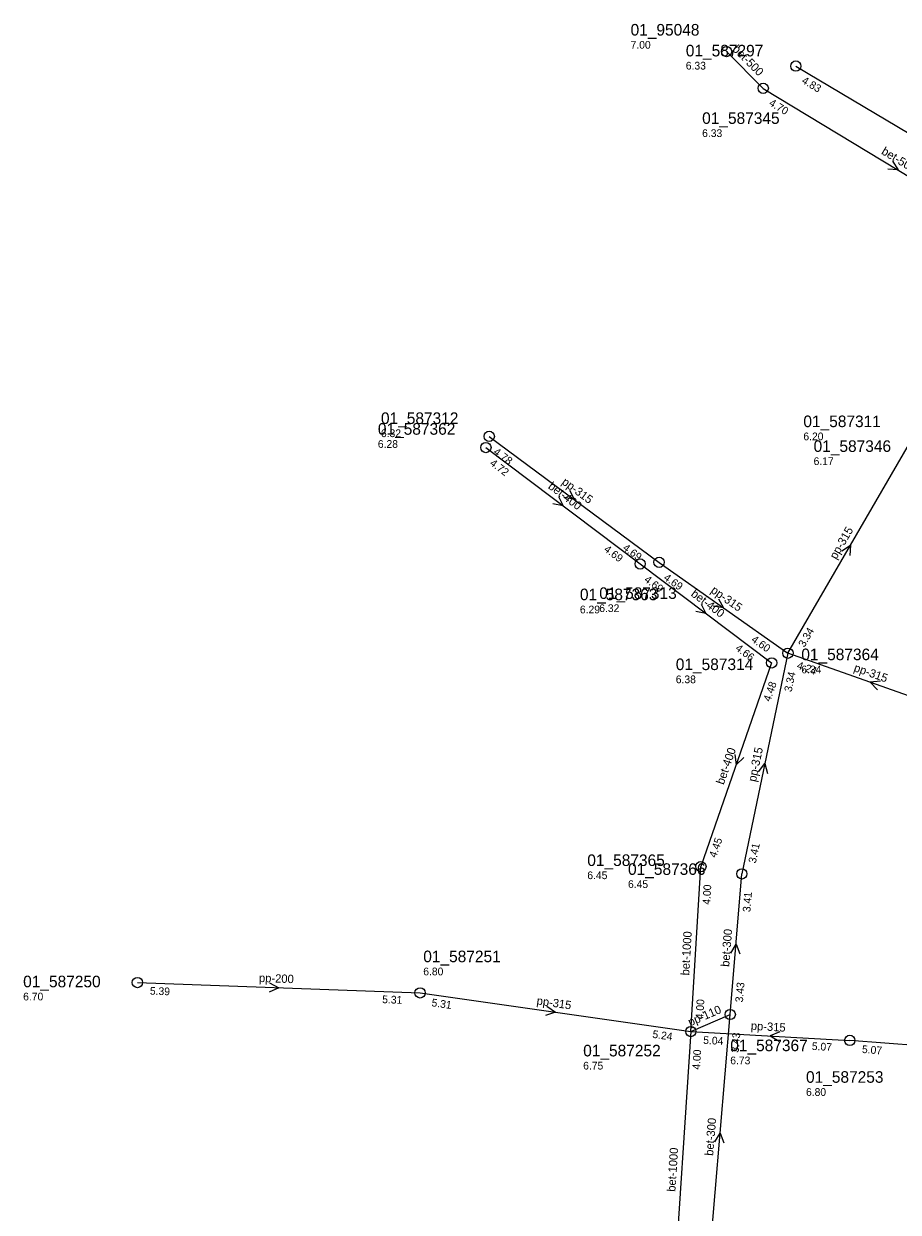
# Model space of a CAD drawing. Header units: metres. Extents: x 167557 to 168061, y 447957 to 448521.
# Tile 4 of 7: x 167557 to 167693, y 448191 to 448376. Entities that reach past the tile are written whole.
import ezdxf

# ---------------------------------------------------------------- set-up
doc = ezdxf.new("R2010")
doc.units = ezdxf.units.M

msp = doc.modelspace()

# ---------------------------------------------------------------- linework, layer by layer
at = {"layer": 'CON_BxH1000x1000mm', "linetype": 'Continuous'}
for points in [[(167661.182, 448219.507), (167662.736, 448245.138)], [(167661.182, 448219.507), (167658.443, 448177.851)]]:
    msp.add_lwpolyline(points, dxfattribs=at)
at = {"layer": 'CON_BxH110x110mm', "linetype": 'Continuous'}
msp.add_lwpolyline([(167661.182, 448219.507), (167667.31, 448222.16)], dxfattribs=at)
at = {"layer": 'CON_BxH200x200mm', "linetype": 'Continuous'}
msp.add_lwpolyline([(167575.11, 448227.12), (167619.072, 448225.519)], dxfattribs=at)
at = {"layer": 'CON_BxH300x300mm', "linetype": 'Continuous'}
for points in [[(167667.31, 448222.16), (167669.113, 448244.013)], [(167664.166, 448185.291), (167667.31, 448222.16)]]:
    msp.add_lwpolyline(points, dxfattribs=at)
at = {"layer": 'CON_BxH315x315mm', "linetype": 'Continuous'}
for points in [[(167677.514, 448369.573), (167716.326, 448346.498)], [(167629.831, 448312.017), (167656.244, 448292.436)], [(167676.281, 448278.311), (167695.751, 448311.875)], [(167656.244, 448292.436), (167676.281, 448278.311)], [(167676.281, 448278.311), (167669.113, 448244.013)], [(167701.902, 448269.276), (167676.281, 448278.311)], [(167619.072, 448225.519), (167661.182, 448219.507)], [(167661.182, 448219.507), (167685.9, 448218.136)], [(167729.435, 448214.79), (167685.9, 448218.136)]]:
    msp.add_lwpolyline(points, dxfattribs=at)
at = {"layer": 'CON_BxH400x400mm', "linetype": 'Continuous'}
for points in [[(167629.308, 448310.284), (167653.302, 448292.18)], [(167653.302, 448292.18), (167673.748, 448276.807)], [(167673.748, 448276.807), (167662.736, 448245.138)]]:
    msp.add_lwpolyline(points, dxfattribs=at)
at = {"layer": 'CON_BxH500x500mm', "linetype": 'Continuous'}
for points in [[(167666.728, 448371.816), (167672.436, 448366.107)], [(167672.436, 448366.107), (167714.372, 448340.759)]]:
    msp.add_lwpolyline(points, dxfattribs=at)
at = {"layer": 'NOD_inspectieput'}
for centre in [(167666.73, 448371.82), (167677.51, 448369.57), (167672.44, 448366.11), (167629.83, 448312.02), (167629.31, 448310.28), (167653.3, 448292.18), (167656.24, 448292.44), (167676.28, 448278.31), (167673.75, 448276.81), (167662.74, 448245.14), (167669.11, 448244.01), (167575.11, 448227.12), (167619.07, 448225.52), (167667.31, 448222.16), (167661.18, 448219.51), (167685.9, 448218.14)]:
    msp.add_circle(centre, 0.8, dxfattribs=at)
at = {"layer": 'PIJL'}
for points in [[(167692.54, 448354.79), (167693.4, 448353.43), (167691.8, 448353.56)], [(167640.59, 448302.67), (167641.3, 448301.23), (167639.72, 448301.52)], [(167642.31, 448303.66), (167643.04, 448302.23), (167641.45, 448302.51)], [(167684.67, 448294.21), (167686.02, 448295.09), (167685.92, 448293.49)], [(167665.5, 448286.79), (167666.26, 448285.37), (167664.67, 448285.61)], [(167662.81, 448285.93), (167663.52, 448284.49), (167661.94, 448284.78)], [(167690.69, 448273.99), (167689.09, 448273.79), (167690.21, 448272.64)], [(167668.03, 448262.57), (167668.24, 448260.97), (167669.4, 448262.1)], [(167671.7, 448259.9), (167672.7, 448261.16), (167673.11, 448259.61)], [(167667.38, 448231.71), (167668.21, 448233.09), (167668.81, 448231.59)], [(167595.68, 448227.09), (167597.09, 448226.32), (167595.63, 448225.65)], [(167638.8, 448223.43), (167640.13, 448222.51), (167638.6, 448222)], [(167675.02, 448219.46), (167673.54, 448218.82), (167674.94, 448218.02)], [(167664.9, 448202.35), (167665.74, 448203.73), (167666.33, 448202.23)]]:
    msp.add_lwpolyline(points, dxfattribs=at)

# ---------------------------------------------------------------- texts
at = {"layer": 'DMM_BxH1000x1000mm'}
for rotation, p in [(86.53, (167660.92, 448228.2)), (86.24, (167658.77, 448194.58))]:
    msp.add_text('bet-1000', height=1.3, rotation=rotation, dxfattribs=at).set_placement(p)
at = {"layer": 'DMM_BxH110x110mm'}
msp.add_text('pp-110', height=1.3, rotation=23.41, dxfattribs=at).set_placement((167661.08, 448220.31))
at = {"layer": 'DMM_BxH200x200mm'}
msp.add_text('pp-200', height=1.3, rotation=-2.09, dxfattribs=at).set_placement((167594, 448227.22))
at = {"layer": 'DMM_BxH300x300mm'}
for rotation, p in [(85.28, (167667.14, 448229.53)), (85.13, (167664.64, 448200.16))]:
    msp.add_text('bet-300', height=1.3, rotation=rotation, dxfattribs=at).set_placement(p)
at = {"layer": 'DMM_BxH315x315mm'}
for rotation, p in [(-36.55, (167641, 448304.69)), (59.88, (167683.78, 448292.8)), (-35.18, (167664.17, 448287.83)), (-19.42, (167686.42, 448275.55)), (78.2, (167671.3, 448258.25)), (-8.13, (167637.14, 448223.71)), (-3.17, (167670.48, 448219.78))]:
    msp.add_text('pp-315', height=1.3, rotation=rotation, dxfattribs=at).set_placement(p)
at = {"layer": 'DMM_BxH400x400mm'}
for rotation, p in [(-37.04, (167638.88, 448304.03)), (-36.94, (167661.09, 448287.31)), (70.83, (167666.29, 448257.79))]:
    msp.add_text('bet-400', height=1.3, rotation=rotation, dxfattribs=at).set_placement(p)
at = {"layer": 'DMM_BxH500x500mm'}
for rotation, p in [(-45.01, (167667.55, 448372.08)), (-31.15, (167690.7, 448355.98))]:
    msp.add_text('bet-500', height=1.3, rotation=rotation, dxfattribs=at).set_placement(p)
at = {"layer": 'INV_BxH1000x1000mm'}
for rotation, p in [(86.53, (167664.18, 448239.2)), (86.53, (167663.1, 448221.39)), (86.24, (167662.59, 448213.56))]:
    msp.add_text('4.00', height=1.2, rotation=rotation, dxfattribs=at).set_placement(p)
at = {"layer": 'INV_BxH200x200mm'}
for s, p in [('5.39', (167577.04, 448225.25)), ('5.31', (167613.17, 448223.93))]:
    msp.add_text(s, height=1.2, rotation=-2.09, dxfattribs=at).set_placement(p)
at = {"layer": 'INV_BxH300x300mm'}
for s, rotation, p in [('3.41', 85.28, (167670.43, 448238.04)), ('3.43', 85.28, (167669.27, 448224.01)), ('3.43', 85.13, (167668.61, 448216.19))]:
    msp.add_text(s, height=1.2, rotation=rotation, dxfattribs=at).set_placement(p)
at = {"layer": 'INV_BxH315x315mm'}
for s, rotation, p in [('4.83', -30.73, (167678.31, 448367)), ('4.78', -36.55, (167630.37, 448309.38)), ('4.69', -36.55, (167650.48, 448294.47)), ('4.69', -35.18, (167656.84, 448289.81)), ('3.34', 59.88, (167678.84, 448279.14)), ('4.60', -35.18, (167670.47, 448280.2)), ('4.24', -19.42, (167677.57, 448275.95)), ('3.34', 78.2, (167676.85, 448272.23)), ('3.41', 78.2, (167671.28, 448245.6)), ('5.31', -8.13, (167620.8, 448223.45)), ('5.24', -8.13, (167655.15, 448218.55)), ('5.04', -3.17, (167663.08, 448217.6)), ('5.07', -3.17, (167679.97, 448216.66)), ('5.07', -4.39, (167687.76, 448216.19))]:
    msp.add_text(s, height=1.2, rotation=rotation, dxfattribs=at).set_placement(p)
at = {"layer": 'INV_BxH400x400mm'}
for s, rotation, p in [('4.72', -37.04, (167629.82, 448307.64)), ('4.69', -37.04, (167647.56, 448294.26)), ('4.69', -36.94, (167653.82, 448289.54)), ('4.66', -36.94, (167668, 448278.88)), ('4.48', 70.83, (167673.53, 448270.7)), ('4.45', 70.83, (167665.09, 448246.44))]:
    msp.add_text(s, height=1.2, rotation=rotation, dxfattribs=at).set_placement(p)
at = {"layer": 'INV_BxH500x500mm'}
msp.add_text('4.70', height=1.2, rotation=-31.15, dxfattribs=at).set_placement((167673.22, 448363.53))
at = {"layer": 'NLV_inspectieput'}
for s, p in [('7.00', (167651.81, 448372.27)), ('6.33', (167660.4, 448369.03)), ('6.33', (167662.94, 448358.54)), ('6.32', (167612.99, 448311.9)), ('6.20', (167678.68, 448311.41)), ('6.28', (167612.51, 448310.23)), ('6.17', (167680.27, 448307.56)), ('6.29', (167643.93, 448284.51)), ('6.32', (167646.94, 448284.71)), ('6.34', (167678.36, 448275.19)), ('6.38', (167658.84, 448273.65)), ('6.45', (167645.08, 448243.2)), ('6.45', (167651.41, 448241.82)), ('6.80', (167619.57, 448228.25)), ('6.70', (167557.35, 448224.35)), ('6.75', (167644.44, 448213.61)), ('6.73', (167667.31, 448214.42)), ('6.80', (167679.09, 448209.51))]:
    msp.add_text(s, height=1.2, dxfattribs=at).set_placement(p)
at = {"layer": 'NNR_inspectieput'}
for s, p in [('01_95048', (167651.81, 448374.31)), ('01_587297', (167660.4, 448371.07)), ('01_587345', (167662.94, 448360.58)), ('01_587312', (167612.99, 448313.94)), ('01_587362', (167612.51, 448312.27)), ('01_587311', (167678.68, 448313.45)), ('01_587346', (167680.27, 448309.6)), ('01_587363', (167643.93, 448286.55)), ('01_587313', (167646.94, 448286.75)), ('01_587364', (167678.36, 448277.23)), ('01_587314', (167658.84, 448275.69)), ('01_587365', (167645.08, 448245.24)), ('01_587366', (167651.41, 448243.86)), ('01_587251', (167619.57, 448230.29)), ('01_587250', (167557.35, 448226.39)), ('01_587367', (167667.31, 448216.46)), ('01_587252', (167644.44, 448215.65)), ('01_587253', (167679.09, 448211.55))]:
    msp.add_text(s, height=1.8, dxfattribs=at).set_placement(p)

doc.saveas('drawing.dxf')
